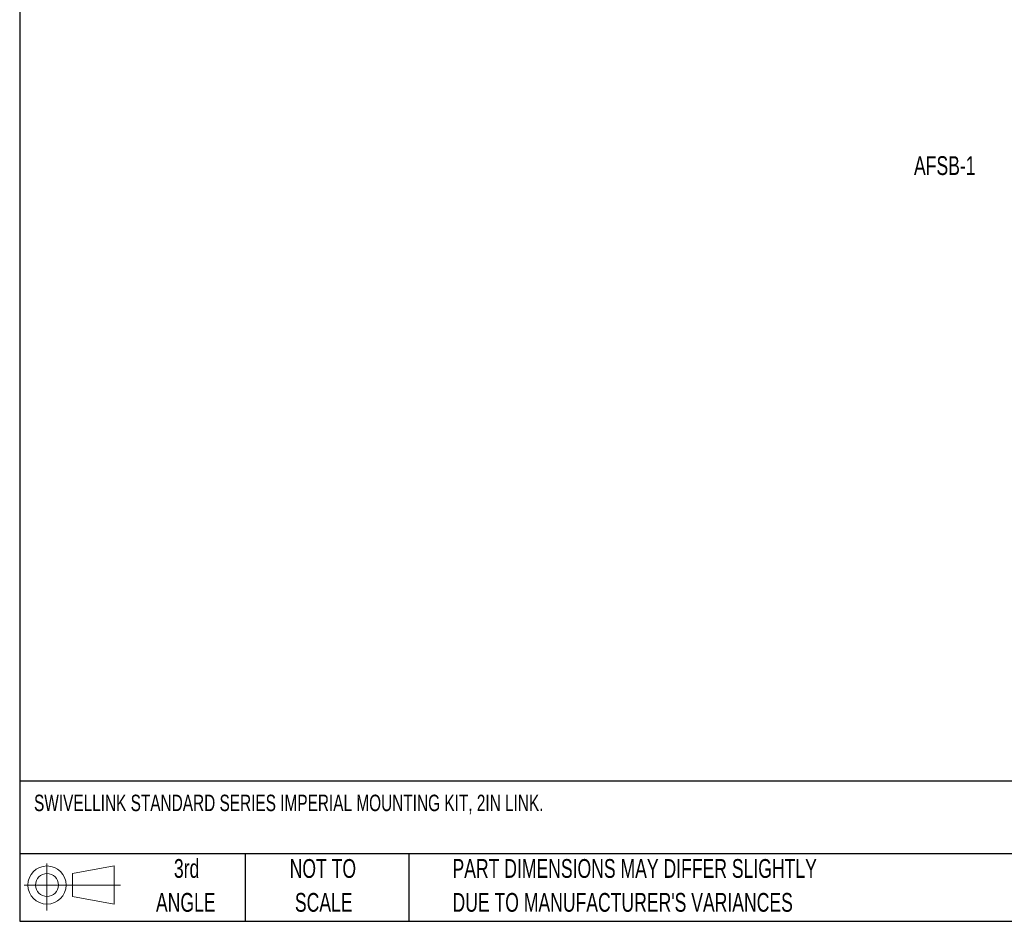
# Model space of a CAD drawing. Header units: inches. Extents: x 0.2 to 10.8, y 0.2 to 8.2.
# Tile 1 of 4: x 0.2 to 4.6, y 0.2 to 4.2. Entities that reach past the tile are written whole.
import ezdxf

# ---------------------------------------------------------------- set-up
doc = ezdxf.new("R2010")
doc.units = ezdxf.units.IN
doc.header["$MEASUREMENT"] = 0
doc.layers.add('DIMENSIONS', color=140, linetype='Continuous', lineweight=25)
doc.layers.add('TEXT', color=140, linetype='Continuous', lineweight=25)
doc.styles.add('SLDTEXTSTYLE0', font='TXT', dxfattribs={"width": 0.7})

# ---------------------------------------------------------------- blocks, each defined once
blk = doc.blocks.new('Block11')
at = {"color": 7, "linetype": 'Continuous', "lineweight": 18}
for p, q in [((0.1019, 0.2091), (0.1019, 0)), ((0.2157, 0.1641), (0.4006, 0.1981)), ((0.4006, 0.1981), (0.4006, 0.0288)), ((0.2157, 0.0628), (0.2157, 0.1641)), ((0, 0.1135), (0.4281, 0.1135)), ((0.2157, 0.0628), (0.4006, 0.0288))]:
    blk.add_line(p, q, dxfattribs=at)
for radius in [0.0846, 0.0506]:
    blk.add_circle((0.1019, 0.1135), radius, dxfattribs=at)
blk = doc.blocks.new('Block12')
at = {"color": 7, "linetype": 'Continuous'}
blk.add_blockref('Block11', (0, 0), dxfattribs=at)

msp = doc.modelspace()

# ---------------------------------------------------------------- linework, layer by layer
at = {"layer": 'TEXT'}
for p, q in [((0.25, 8.25), (0.25, 0.25)), ((10.75, 0.8711), (0.25, 0.8711)), ((10.75, 0.55), (0.25, 0.55)), ((1.25, 0.55), (1.25, 0.25)), ((1.9768, 0.55), (1.9768, 0.25)), ((0.25, 0.25), (10.75, 0.25))]:
    msp.add_line(p, q, dxfattribs=at)

# ---------------------------------------------------------------- block references
msp.add_blockref('Block12', (0.2692, 0.2974), dxfattribs=at)

# ---------------------------------------------------------------- texts
at = {"layer": 'DIMENSIONS', "insert": (4.2177, 3.6443), "char_height": 0.08333, "attachment_point": 1, "style": 'SLDTEXTSTYLE0'}
msp.add_mtext('AFSB-1', dxfattribs=at)
at = {"layer": 'TEXT', "style": 'SLDTEXTSTYLE0'}
for s, insert, char_height, attachment_point in [('SWIVELLINK STANDARD SERIES IMPERIAL MOUNTING KIT, 2IN LINK.', (0.3136, 0.8118), 0.072917, 1), ('3rd', (0.9906, 0.5261), 0.08333, 2), ('NOT TO', (1.5951, 0.5261), 0.08333, 2), ('PART DIMENSIONS MAY DIFFER SLIGHTLY', (2.1701, 0.5261), 0.083333, 1), ('ANGLE', (0.9868, 0.3757), 0.08333, 2), ('SCALE', (1.5989, 0.3757), 0.08333, 2), ("DUE TO MANUFACTURER'S VARIANCES", (2.1701, 0.3757), 0.083333, 1)]:
    msp.add_mtext(s, dxfattribs=dict(at, insert=insert, char_height=char_height, attachment_point=attachment_point))

doc.saveas('drawing.dxf')
